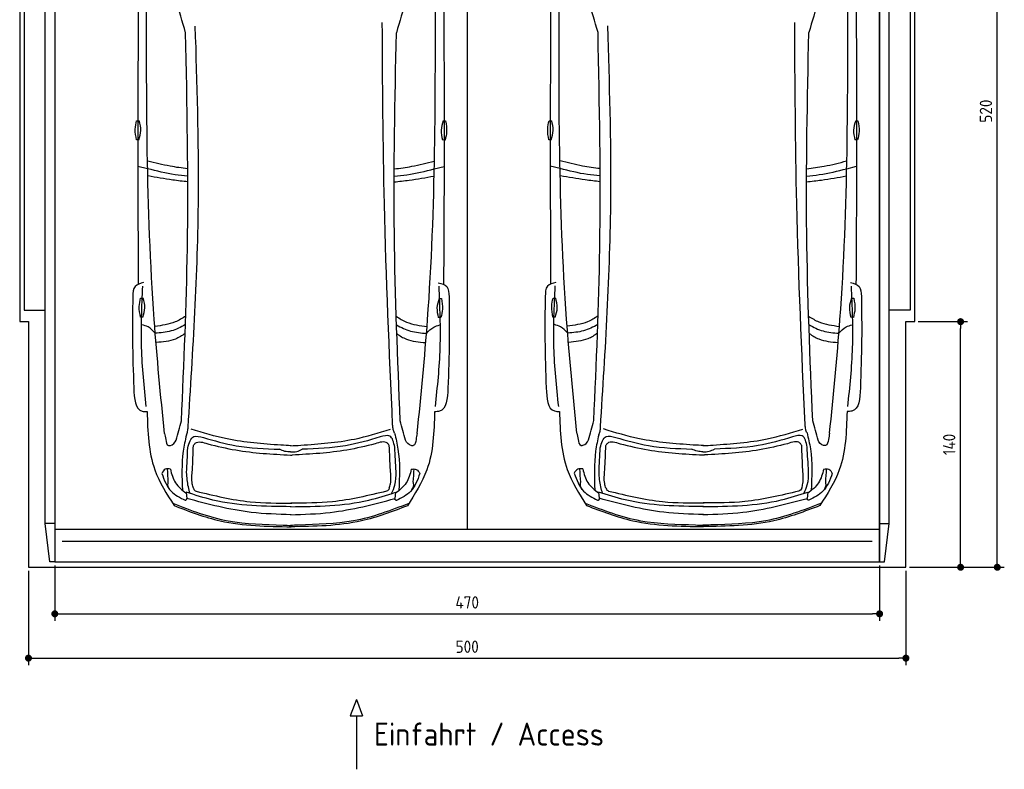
# Model space of a CAD drawing. Header units: millimetres. Extents: x -20 to 5611, y -1152 to 5573.
# Tile 1 of 4: x 0 to 5611, y -1152 to 3121. Entities that reach past the tile are written whole.
import ezdxf

# ---------------------------------------------------------------- set-up
doc = ezdxf.new("R2010")
doc.units = ezdxf.units.MM
for name, color, linetype in [('4', 3, 'Continuous'), ('5', 3, 'Continuous'), ('Car', 10, 'Continuous')]:
    doc.layers.add(name, color=color, linetype=linetype)
doc.styles.get("Standard").update_dxf_attribs({"font": 'ISOCP.SHX'})
doc.dimstyles.new('GEN-ISO', dxfattribs={"dimscale": 20, "dimtxt": 3.5, "dimasz": 2, "dimexe": 2, "dimexo": 1, "dimgap": 1.5, "dimtad": 1, "dimdec": 1, "dimdsep": 46, "dimtxsty": 'STANDARD', "dimblk": 'PUNKT', "dimcen": 2, "dimclrd": 256, "dimclre": 256, "dimclrt": 2, "dimadec": 0, "dimazin": 0, "dimtp": 0.1, "dimtm": 0.1, "dimtfac": 0.71, "dimtdec": 1, "dimtmove": 2, "dimatfit": 3, "dimldrblk": 'PUNKT', "dimfxl": 1, "dimtolj": 1, "dimarcsym": 0})

# ---------------------------------------------------------------- blocks, each defined once
blk = doc.blocks.new('PUNKT')
at = {"layer": '4', "color": 0, "linetype": 'ByBlock'}
blk.add_line((-0.5, 0), (-1, 0), dxfattribs=at)
at = {"layer": '4', "color": 0, "linetype": 'ByBlock', "const_width": 0.5}
blk.add_lwpolyline([(-0.25, 0, 1), (0.25, 0, 1)], format="xyb", close=True, dxfattribs=at)
blk = doc.blocks.new('*D7')
at = {"layer": '5', "lineweight": -2}
for p, q in [((50, -20), (50, -558)), ((5050, -20), (5050, -558)), ((90, -518), (5010, -518))]:
    blk.add_line(p, q, dxfattribs=at)
at = {"layer": 'DEFPOINTS', "color": 0}
for p in [(50, 0), (5050, 0), (5050, -518)]:
    blk.add_point(p, dxfattribs=at)
at = {"layer": '5', "lineweight": -2, "xscale": 40, "yscale": 40, "zscale": 40, "rotation": 180}
blk.add_blockref('PUNKT', (50, -518), dxfattribs=at)
at = {"layer": '5', "lineweight": -2, "xscale": 40, "yscale": 40, "zscale": 40}
blk.add_blockref('PUNKT', (5050, -518), dxfattribs=at)
at = {"layer": '5', "color": 2, "insert": (2550, -453), "char_height": 70, "attachment_point": 5}
blk.add_mtext('500', dxfattribs=at)
blk = doc.blocks.new('*D8')
at = {"layer": '5', "lineweight": -2}
for p, q in [((200, 10), (200, -305.5)), ((4900, 10), (4900, -305.5)), ((240, -265.5), (4860, -265.5))]:
    blk.add_line(p, q, dxfattribs=at)
at = {"layer": 'DEFPOINTS', "color": 0}
for p in [(200, 30), (4900, 30), (4900, -265.5)]:
    blk.add_point(p, dxfattribs=at)
at = {"layer": '5', "lineweight": -2, "xscale": 40, "yscale": 40, "zscale": 40, "rotation": 180}
blk.add_blockref('PUNKT', (200, -265.5), dxfattribs=at)
at = {"layer": '5', "lineweight": -2, "xscale": 40, "yscale": 40, "zscale": 40}
blk.add_blockref('PUNKT', (4900, -265.5), dxfattribs=at)
at = {"layer": '5', "color": 2, "insert": (2550, -200.5), "char_height": 70, "attachment_point": 5}
blk.add_mtext('470', dxfattribs=at)
blk = doc.blocks.new('*D3')
at = {"layer": '5', "lineweight": -2}
for p, q in [((5120, 5200), (5610.6, 5200)), ((5570.6, 40), (5570.6, 5160)), ((5070, 0), (5610.6, 0))]:
    blk.add_line(p, q, dxfattribs=at)
at = {"layer": 'DEFPOINTS', "color": 0}
for p in [(5100, 5200), (5570.6, 5200), (5050, 0)]:
    blk.add_point(p, dxfattribs=at)
at = {"layer": '5', "lineweight": -2, "xscale": 40, "yscale": 40, "zscale": 40}
for p, rotation in [((5570.6, 5200), 90), ((5570.6, 0), 270)]:
    blk.add_blockref('PUNKT', p, dxfattribs=dict(at, rotation=rotation))
at = {"layer": '5', "color": 2, "insert": (5505.6, 2600), "char_height": 70, "attachment_point": 5, "rotation": 90}
blk.add_mtext('\\A1;520', dxfattribs=at)
blk = doc.blocks.new('*D5')
at = {"layer": '5', "lineweight": -2}
for p, q in [((5120, 1400), (5401.5, 1400)), ((5361.5, 40), (5361.5, 1360)), ((5070, 0), (5401.5, 0))]:
    blk.add_line(p, q, dxfattribs=at)
at = {"layer": 'DEFPOINTS', "color": 0}
for p in [(5100, 1400), (5361.5, 1400), (5050, 0)]:
    blk.add_point(p, dxfattribs=at)
at = {"layer": '5', "lineweight": -2, "xscale": 40, "yscale": 40, "zscale": 40}
for p, rotation in [((5361.5, 1400), 90), ((5361.5, 0), 270)]:
    blk.add_blockref('PUNKT', p, dxfattribs=dict(at, rotation=rotation))
at = {"layer": '5', "color": 2, "insert": (5296.5, 700), "char_height": 70, "attachment_point": 5, "rotation": 90}
blk.add_mtext('\\A1;140', dxfattribs=at)

msp = doc.modelspace()

# ---------------------------------------------------------------- linework, layer by layer
for p, q in [((2550, 5063.5), (2550, 218)), ((172.5, 30), (145, 250)), ((200, 250), (145, 250)), ((4900, 250), (4955, 250)), ((4927.5, 30), (4955, 250)), ((200, 218), (4900, 218)), ((1918.28, -754.39), (1883.77, -847.09)), ((1918.28, -754.39), (1952.78, -847.09)), ((1883.77, -847.09), (1952.78, -847.09)), ((1918.28, -847.09), (1918.28, -1151.72))]:
    msp.add_line(p, q)
msp.add_lwpolyline([(5100, 3300), (5050, 3300), (5050, 5200), (50, 5200), (50, 3300), (0, 3300), (0, 1400), (50, 1400), (50, 0), (5050, 0), (5050, 1400), (5100, 1400)], close=True)
for points in [[(145, 250), (145, 5110)], [(145, 5110), (200, 5110), (200, 30), (172.5, 30)], [(200, 30), (4900, 30), (4900, 5110)], [(200, 5110), (200, 30)], [(4955, 5110), (4900, 5110), (4900, 30), (4927.5, 30)], [(4955, 250), (4955, 5110)], [(145, 3265), (25, 3265), (25, 1465), (145, 1465)], [(4955, 3265), (5075, 3265), (5075, 1465), (4955, 1465)], [(4857.98, 146.19), (3750, 146.19), (242.02, 146.19)]]:
    msp.add_lwpolyline(points)
at = {"layer": 'Car'}
for p, q in [((729.01, 2271.24), (673.23, 2285.22)), ((2362.47, 2270.54), (2418.26, 2284.48)), ((3079.02, 2272.09), (3023.24, 2286.08)), ((4712.48, 2271.4), (4768.27, 2285.34)), ((948.86, 428.01), (952.02, 392.29)), ((2141.06, 427.5), (2137.86, 391.78)), ((3298.87, 428.86), (3302.03, 393.14)), ((4491.06, 428.36), (4487.87, 392.64))]:
    msp.add_line(p, q, dxfattribs=at)
for points in [[(666.39, 2544.61), (681.37, 2544.61)], [(2413.92, 2544.15), (2426.86, 2543.91)], [(3016.4, 2545.47), (3031.38, 2545.47)], [(4763.93, 2545), (4776.86, 2544.76)], [(678.75, 2436.05), (665.81, 2436.05)], [(2424.22, 2435.38), (2409.25, 2435.66)], [(3028.76, 2436.91), (3015.82, 2436.91)], [(4774.23, 2436.23), (4759.25, 2436.51)], [(689.3, 1533.67), (704.28, 1533.67)], [(2390.13, 1532.48), (2403.07, 1532.24)], [(3039.31, 1534.53), (3054.29, 1534.53)], [(4740.14, 1533.34), (4753.08, 1533.09)], [(701.66, 1425.11), (688.72, 1425.11)], [(2400.44, 1423.71), (2385.46, 1423.99)], [(3051.66, 1425.97), (3038.73, 1425.97)], [(4750.44, 1424.56), (4735.47, 1424.85)]]:
    msp.add_lwpolyline(points, dxfattribs=at)
for centre, start, end in [((-5013.23, 1344.63), 15.945352, 19.596216), ((8103.92, 1339.07), 160.355167, 164.006031), ((-2663.22, 1345.49), 15.945352, 19.596216), ((10453.93, 1339.92), 160.355167, 164.006031)]:
    msp.add_arc(centre, 6197.21, start, end, dxfattribs=at)
for points, knots in [([(824.99, 763.26), (803.67, 979.54), (719.68, 1831.65), (722.16, 2688.6), (724.01, 3328.04)], [0, 0, 0, 0, 651.7606985, 2567.8765597, 2567.8765597, 2567.8765597, 2567.8765597]), ([(2265.21, 762.65), (2286.71, 978.91), (2371.43, 1830.94), (2369.67, 2687.9), (2368.37, 3327.35)], [0, 0, 0, 0, 651.7606985, 2567.8765597, 2567.8765597, 2567.8765597, 2567.8765597]), ([(3175, 764.12), (3153.68, 980.39), (3069.69, 1832.5), (3072.17, 2689.45), (3074.02, 3328.9)], [0, 0, 0, 0, 651.7606985, 2567.8765597, 2567.8765597, 2567.8765597, 2567.8765597]), ([(4615.22, 763.51), (4636.72, 979.76), (4721.43, 1831.8), (4719.68, 2688.75), (4718.37, 3328.2)], [0, 0, 0, 0, 651.7606985, 2567.8765597, 2567.8765597, 2567.8765597, 2567.8765597]), ([(676.17, 3308.73), (674.36, 2964.01), (672.03, 2396.41), (674.33, 1828.83), (675.55, 1613.04)], [30.2317921, 30.2317921, 30.2317921, 30.2317921, 135.7738464, 200.5104278, 200.5104278, 200.5104278, 200.5104278]), ([(2416.19, 3308.72), (2417.72, 2959.03), (2419.55, 2393.55), (2416.77, 1828.09), (2415.37, 1612.3)], [30.8675023, 30.8675023, 30.8675023, 30.8675023, 135.7738464, 200.5104278, 200.5104278, 200.5104278, 200.5104278]), ([(3026.18, 3309.59), (3024.37, 2964.86), (3022.04, 2397.27), (3024.34, 1829.68), (3025.56, 1613.89)], [30.2317921, 30.2317921, 30.2317921, 30.2317921, 135.7738464, 200.5104278, 200.5104278, 200.5104278, 200.5104278]), ([(4766.2, 3309.57), (4767.73, 2959.88), (4769.56, 2394.41), (4766.78, 1828.94), (4765.38, 1613.16)], [30.8675023, 30.8675023, 30.8675023, 30.8675023, 135.7738464, 200.5104278, 200.5104278, 200.5104278, 200.5104278]), ([(2125.21, 810.88), (2106.6, 1230.5), (2072.69, 1994.84), (2068.12, 2759.9), (2066.05, 3104.95)], [0, 0, 0, 0, 1259.9414447, 2295.0149605, 2295.0149605, 2295.0149605, 2295.0149605]), ([(4475.22, 811.74), (4456.61, 1231.35), (4422.7, 1995.7), (4418.12, 2760.76), (4416.06, 3105.81)], [0, 0, 0, 0, 1259.9414447, 2295.0149605, 2295.0149605, 2295.0149605, 2295.0149605]), ([(921.57, 835.02), (936.03, 1162.26), (968.6, 1899.3), (953.78, 2636.97), (945.53, 3047.13)], [0, 0, 0, 0, 982.4163999, 2212.7413199, 2212.7413199, 2212.7413199, 2212.7413199]), ([(959.63, 799.11), (987.29, 1236.01), (1035.49, 1997.32), (1011.16, 2759.6), (1000.8, 3084.42)], [0, 0, 0, 0, 1312.3473022, 2286.8098626, 2286.8098626, 2286.8098626, 2286.8098626]), ([(2168.69, 834.49), (2153.91, 1189.49), (2123.21, 1926.62), (2138.62, 2664.24), (2146.6, 3046.62)], [0, 0, 0, 0, 1065.6485601, 2212.7195413, 2212.7195413, 2212.7195413, 2212.7195413]), ([(3271.58, 835.88), (3286.04, 1163.11), (3318.61, 1900.16), (3303.79, 2637.83), (3295.54, 3047.99)], [0, 0, 0, 0, 982.4163999, 2212.7413199, 2212.7413199, 2212.7413199, 2212.7413199]), ([(3309.64, 799.96), (3337.3, 1236.86), (3385.5, 1998.17), (3361.17, 2760.45), (3350.81, 3085.28)], [0, 0, 0, 0, 1312.3473022, 2286.8098626, 2286.8098626, 2286.8098626, 2286.8098626]), ([(4518.7, 835.35), (4503.92, 1190.35), (4473.22, 1927.48), (4488.63, 2665.1), (4496.61, 3047.48)], [0, 0, 0, 0, 1065.6485601, 2212.7195413, 2212.7195413, 2212.7195413, 2212.7195413]), ([(665.81, 2436.05), (661.78, 2456.52), (654.61, 2492.87), (662.81, 2528.88), (666.39, 2544.61)], [0, 0, 0, 0, 61.7022745, 109.6273698, 109.6273698, 109.6273698, 109.6273698]), ([(678.75, 2436.05), (684.17, 2453.71), (695.18, 2489.62), (686.02, 2526.08), (681.37, 2544.61)], [0, 0, 0, 0, 54.314538, 110.4477452, 110.4477452, 110.4477452, 110.4477452]), ([(2413.92, 2544.15), (2408.17, 2526.6), (2396.49, 2490.9), (2404.95, 2454.27), (2409.25, 2435.66)], [0, 0, 0, 0, 54.314538, 110.4477452, 110.4477452, 110.4477452, 110.4477452]), ([(2426.86, 2543.91), (2430.5, 2523.37), (2436.99, 2486.88), (2428.11, 2451.04), (2424.22, 2435.38)], [0, 0, 0, 0, 61.7022745, 109.6273698, 109.6273698, 109.6273698, 109.6273698]), ([(3015.82, 2436.91), (3011.79, 2457.37), (3004.62, 2493.73), (3012.82, 2529.73), (3016.4, 2545.47)], [0, 0, 0, 0, 61.7022745, 109.6273698, 109.6273698, 109.6273698, 109.6273698]), ([(3028.76, 2436.91), (3034.17, 2454.57), (3045.18, 2490.48), (3036.03, 2526.94), (3031.38, 2545.47)], [0, 0, 0, 0, 54.314538, 110.4477452, 110.4477452, 110.4477452, 110.4477452]), ([(4763.93, 2545), (4758.18, 2527.45), (4746.5, 2491.75), (4754.95, 2455.13), (4759.25, 2436.51)], [0, 0, 0, 0, 54.314538, 110.4477452, 110.4477452, 110.4477452, 110.4477452]), ([(4776.86, 2544.76), (4780.51, 2524.22), (4786.99, 2487.74), (4778.11, 2451.9), (4774.23, 2436.23)], [0, 0, 0, 0, 61.7022745, 109.6273698, 109.6273698, 109.6273698, 109.6273698]), ([(957.25, 2271.26), (923.96, 2275.16), (846.7, 2285.74), (771.09, 2305.27), (730.21, 2315.3)], [6.4329915, 6.4329915, 6.4329915, 6.4329915, 16.5424251, 29.8301072, 29.8301072, 29.8301072, 29.8301072]), ([(2134.45, 2270.78), (2167.66, 2274.65), (2244.85, 2285.16), (2320.41, 2304.61), (2361.33, 2315.15)], [6.4540006, 6.4540006, 6.4540006, 6.4540006, 16.5424251, 29.8301072, 29.8301072, 29.8301072, 29.8301072]), ([(3307.26, 2272.11), (3273.97, 2276.01), (3196.71, 2286.59), (3121.1, 2306.13), (3080.22, 2316.15)], [6.4329915, 6.4329915, 6.4329915, 6.4329915, 16.5424251, 29.8301072, 29.8301072, 29.8301072, 29.8301072]), ([(4484.45, 2271.64), (4517.67, 2275.5), (4594.86, 2286.02), (4670.42, 2305.47), (4711.34, 2316)], [6.4540006, 6.4540006, 6.4540006, 6.4540006, 16.5424251, 29.8301072, 29.8301072, 29.8301072, 29.8301072]), ([(957.67, 2229.82), (933.35, 2231.78), (856.23, 2239.65), (780.76, 2258.38), (729.01, 2271.24)], [6.5564591, 6.5564591, 6.5564591, 6.5564591, 13.8699149, 29.8274463, 29.8274463, 29.8274463, 29.8274463]), ([(2134.01, 2229.34), (2158.25, 2231.28), (2235.3, 2239.08), (2310.71, 2257.74), (2362.47, 2270.54)], [6.5803524, 6.5803524, 6.5803524, 6.5803524, 13.8699149, 29.8274463, 29.8274463, 29.8274463, 29.8274463]), ([(3307.68, 2230.67), (3283.36, 2232.63), (3206.24, 2240.5), (3130.77, 2259.24), (3079.02, 2272.09)], [6.5564591, 6.5564591, 6.5564591, 6.5564591, 13.8699149, 29.8274463, 29.8274463, 29.8274463, 29.8274463]), ([(4484.02, 2230.19), (4508.26, 2232.13), (4585.3, 2239.93), (4660.71, 2258.59), (4712.48, 2271.4)], [6.5803524, 6.5803524, 6.5803524, 6.5803524, 13.8699149, 29.8274463, 29.8274463, 29.8274463, 29.8274463]), ([(957.67, 2196.98), (929.28, 2199.87), (852.93, 2208.48), (777.29, 2222.16), (731.62, 2230.42)], [6.6327441, 6.6327441, 6.6327441, 6.6327441, 15.2289071, 29.6828472, 29.6828472, 29.6828472, 29.6828472]), ([(2134.01, 2196.51), (2162.32, 2199.37), (2238.58, 2207.9), (2314.15, 2221.51), (2359.82, 2229.73)], [6.6592474, 6.6592474, 6.6592474, 6.6592474, 15.2289071, 29.6828472, 29.6828472, 29.6828472, 29.6828472]), ([(3307.68, 2197.84), (3279.28, 2200.73), (3202.94, 2209.33), (3127.3, 2223.01), (3081.63, 2231.27)], [6.6327441, 6.6327441, 6.6327441, 6.6327441, 15.2289071, 29.6828472, 29.6828472, 29.6828472, 29.6828472]), ([(4484.02, 2197.37), (4512.33, 2200.22), (4588.59, 2208.76), (4664.16, 2222.36), (4709.83, 2230.58)], [6.6592474, 6.6592474, 6.6592474, 6.6592474, 15.2289071, 29.6828472, 29.6828472, 29.6828472, 29.6828472]), ([(705.98, 1622.64), (687.03, 1617.69), (646.87, 1607.19), (645.29, 1565.14), (644.45, 1542.93)], [0, 0, 0, 0, 52.9773642, 112.3150444, 112.3150444, 112.3150444, 112.3150444]), ([(721.36, 916.3), (709.61, 1028.07), (685.6, 1256.33), (696.07, 1485.63), (701.41, 1602.65)], [0, 0, 0, 0, 336.6348432, 687.5082416, 687.5082416, 687.5082416, 687.5082416]), ([(2368.97, 915.6), (2380.82, 1027.36), (2405.02, 1255.6), (2394.75, 1484.91), (2389.51, 1601.94)], [0, 0, 0, 0, 336.6348432, 687.5082416, 687.5082416, 687.5082416, 687.5082416]), ([(2384.95, 1621.93), (2403.89, 1616.96), (2444.04, 1606.43), (2445.59, 1564.38), (2446.41, 1542.17)], [0, 0, 0, 0, 52.9773642, 112.3150444, 112.3150444, 112.3150444, 112.3150444]), ([(3055.99, 1623.5), (3037.04, 1618.54), (2996.88, 1608.04), (2995.29, 1566), (2994.46, 1543.79)], [0, 0, 0, 0, 52.9773642, 112.3150444, 112.3150444, 112.3150444, 112.3150444]), ([(3071.37, 917.16), (3059.62, 1028.92), (3035.61, 1257.18), (3046.07, 1486.48), (3051.41, 1603.51)], [0, 0, 0, 0, 336.6348432, 687.5082416, 687.5082416, 687.5082416, 687.5082416]), ([(4718.98, 916.46), (4730.82, 1028.21), (4755.02, 1256.45), (4744.75, 1485.76), (4739.51, 1602.79)], [0, 0, 0, 0, 336.6348432, 687.5082416, 687.5082416, 687.5082416, 687.5082416]), ([(4734.96, 1622.78), (4753.9, 1617.81), (4794.05, 1607.28), (4795.6, 1565.24), (4796.42, 1543.02)], [0, 0, 0, 0, 52.9773642, 112.3150444, 112.3150444, 112.3150444, 112.3150444]), ([(644.45, 1542.93), (643.32, 1460.24), (640.94, 1286.71), (646.87, 1113.26), (649.97, 1022.46)], [0, 0, 0, 0, 248.0557509, 520.5632768, 520.5632768, 520.5632768, 520.5632768]), ([(688.72, 1425.11), (684.68, 1445.57), (677.51, 1481.93), (685.72, 1517.93), (689.3, 1533.67)], [0, 0, 0, 0, 61.7022745, 109.6273698, 109.6273698, 109.6273698, 109.6273698]), ([(701.66, 1425.11), (707.07, 1442.77), (718.08, 1478.68), (708.93, 1515.14), (704.28, 1533.67)], [0, 0, 0, 0, 54.314538, 110.4477452, 110.4477452, 110.4477452, 110.4477452]), ([(2390.13, 1532.48), (2384.39, 1514.93), (2372.7, 1479.23), (2381.16, 1442.61), (2385.46, 1423.99)], [0, 0, 0, 0, 54.314538, 110.4477452, 110.4477452, 110.4477452, 110.4477452]), ([(2403.07, 1532.24), (2406.72, 1511.7), (2413.2, 1475.22), (2404.32, 1439.38), (2400.44, 1423.71)], [0, 0, 0, 0, 61.7022745, 109.6273698, 109.6273698, 109.6273698, 109.6273698]), ([(2446.41, 1542.17), (2447.47, 1459.48), (2449.7, 1285.94), (2443.63, 1112.5), (2440.45, 1021.7)], [0, 0, 0, 0, 248.0557509, 520.5632768, 520.5632768, 520.5632768, 520.5632768]), ([(2994.46, 1543.79), (2993.33, 1461.1), (2990.95, 1287.57), (2996.88, 1114.12), (2999.98, 1023.32)], [0, 0, 0, 0, 248.0557509, 520.5632768, 520.5632768, 520.5632768, 520.5632768]), ([(3038.73, 1425.97), (3034.69, 1446.43), (3027.52, 1482.79), (3035.72, 1518.79), (3039.31, 1534.53)], [0, 0, 0, 0, 61.7022745, 109.6273698, 109.6273698, 109.6273698, 109.6273698]), ([(3051.66, 1425.97), (3057.08, 1443.63), (3068.09, 1479.54), (3058.94, 1516), (3054.29, 1534.53)], [0, 0, 0, 0, 54.314538, 110.4477452, 110.4477452, 110.4477452, 110.4477452]), ([(4740.14, 1533.34), (4734.39, 1515.78), (4722.71, 1480.09), (4731.17, 1443.46), (4735.47, 1424.85)], [0, 0, 0, 0, 54.314538, 110.4477452, 110.4477452, 110.4477452, 110.4477452]), ([(4753.08, 1533.09), (4756.72, 1512.56), (4763.21, 1476.07), (4754.33, 1440.23), (4750.44, 1424.56)], [0, 0, 0, 0, 61.7022745, 109.6273698, 109.6273698, 109.6273698, 109.6273698]), ([(4796.42, 1543.02), (4797.48, 1460.33), (4799.71, 1286.8), (4793.64, 1113.36), (4790.46, 1022.56)], [0, 0, 0, 0, 248.0557509, 520.5632768, 520.5632768, 520.5632768, 520.5632768]), ([(945.83, 1431.45), (926.85, 1418.4), (873.1, 1386.97), (809.76, 1378.12), (770.03, 1372.56)], [7.4489286, 7.4489286, 7.4489286, 7.4489286, 14.3334492, 26.2908128, 26.2908128, 26.2908128, 26.2908128]), ([(2145.75, 1430.38), (2164.46, 1417.54), (2217.96, 1386.35), (2280.96, 1377.49), (2320.68, 1371.91)], [7.5476492, 7.5476492, 7.5476492, 7.5476492, 14.3334492, 26.2908128, 26.2908128, 26.2908128, 26.2908128]), ([(3295.84, 1432.3), (3276.86, 1419.25), (3223.11, 1387.83), (3159.77, 1378.97), (3120.04, 1373.42)], [7.4489286, 7.4489286, 7.4489286, 7.4489286, 14.3334492, 26.2908128, 26.2908128, 26.2908128, 26.2908128]), ([(4495.76, 1431.23), (4514.47, 1418.4), (4567.97, 1387.21), (4630.97, 1378.35), (4670.69, 1372.76)], [7.5476492, 7.5476492, 7.5476492, 7.5476492, 14.3334492, 26.2908128, 26.2908128, 26.2908128, 26.2908128]), ([(772.57, 1333.57), (759.93, 1347.41), (738.79, 1370.54), (708.91, 1378.88), (696.9, 1382.23)], [0, 0, 0, 0, 54.7652891, 91.527008, 91.527008, 91.527008, 91.527008]), ([(944.16, 1383.12), (918.16, 1367.91), (864.16, 1341.54), (803.32, 1336.25), (772.57, 1333.57)], [6.4830652, 6.4830652, 6.4830652, 6.4830652, 15.4380648, 24.5854757, 24.5854757, 24.5854757, 24.5854757]), ([(2147.34, 1382.16), (2173.09, 1367.12), (2226.83, 1340.94), (2287.37, 1335.62), (2318.11, 1332.91)], [6.572602, 6.572602, 6.572602, 6.572602, 15.4380648, 24.5854757, 24.5854757, 24.5854757, 24.5854757]), ([(2318.11, 1332.91), (2330.77, 1346.74), (2351.95, 1369.88), (2381.87, 1378.19), (2393.9, 1381.53)], [0, 0, 0, 0, 54.7652891, 91.6139456, 91.6139456, 91.6139456, 91.6139456]), ([(3122.58, 1334.43), (3109.93, 1348.27), (3088.8, 1371.4), (3058.91, 1379.73), (3046.91, 1383.08)], [0, 0, 0, 0, 54.7652891, 91.527008, 91.527008, 91.527008, 91.527008]), ([(3294.17, 1383.98), (3268.17, 1368.77), (3214.17, 1342.4), (3153.33, 1337.1), (3122.58, 1334.43)], [6.4830652, 6.4830652, 6.4830652, 6.4830652, 15.4380648, 24.5854757, 24.5854757, 24.5854757, 24.5854757]), ([(4497.35, 1383.01), (4523.1, 1367.97), (4576.84, 1341.79), (4637.38, 1336.47), (4668.12, 1333.77)], [6.572602, 6.572602, 6.572602, 6.572602, 15.4380648, 24.5854757, 24.5854757, 24.5854757, 24.5854757]), ([(4668.12, 1333.77), (4680.78, 1347.6), (4701.96, 1370.73), (4731.88, 1379.04), (4743.91, 1382.38)], [0, 0, 0, 0, 54.7652891, 91.6139456, 91.6139456, 91.6139456, 91.6139456]), ([(942.36, 1333.08), (925, 1320.11), (875.44, 1289.38), (815.1, 1284.25), (778.28, 1281.11)], [6.8005863, 6.8005863, 6.8005863, 6.8005863, 13.2652487, 24.5027164, 24.5027164, 24.5027164, 24.5027164]), ([(2149.06, 1332.01), (2166.19, 1319.26), (2215.52, 1288.79), (2275.54, 1283.63), (2312.36, 1280.46)], [6.8925435, 6.8925435, 6.8925435, 6.8925435, 13.2652487, 24.5027164, 24.5027164, 24.5027164, 24.5027164]), ([(3292.37, 1333.93), (3275.01, 1320.96), (3225.45, 1290.24), (3165.11, 1285.1), (3128.29, 1281.97)], [6.8005863, 6.8005863, 6.8005863, 6.8005863, 13.2652487, 24.5027164, 24.5027164, 24.5027164, 24.5027164]), ([(4499.07, 1332.87), (4516.2, 1320.12), (4565.53, 1289.64), (4625.55, 1284.48), (4662.37, 1281.32)], [6.8925435, 6.8925435, 6.8925435, 6.8925435, 13.2652487, 24.5027164, 24.5027164, 24.5027164, 24.5027164]), ([(649.97, 1022.46), (653.1, 961.75), (656.87, 888.81), (716.14, 887.55), (726.08, 887.34)], [0, 0, 0, 0, 140.8501313, 169.2357956, 169.2357956, 169.2357956, 169.2357956]), ([(2440.45, 1021.7), (2437.26, 961), (2433.44, 888.05), (2374.17, 886.85), (2364.22, 886.65)], [0, 0, 0, 0, 140.8501313, 169.2357956, 169.2357956, 169.2357956, 169.2357956]), ([(2999.98, 1023.32), (3003.11, 962.61), (3006.88, 889.66), (3066.15, 888.41), (3076.09, 888.2)], [0, 0, 0, 0, 140.8501313, 169.2357956, 169.2357956, 169.2357956, 169.2357956]), ([(4790.46, 1022.56), (4787.27, 961.85), (4783.44, 888.91), (4724.17, 887.7), (4714.23, 887.5)], [0, 0, 0, 0, 140.8501313, 169.2357956, 169.2357956, 169.2357956, 169.2357956]), ([(726.08, 887.34), (729.45, 773.15), (735.16, 579.63), (838.07, 417.56), (880.25, 351.12)], [0, 0, 0, 0, 334.5299302, 566.9211042, 566.9211042, 566.9211042, 566.9211042]), ([(2364.22, 886.65), (2360.76, 772.46), (2354.88, 578.94), (2251.84, 416.96), (2209.59, 350.56)], [0, 0, 0, 0, 334.5299302, 566.9211042, 566.9211042, 566.9211042, 566.9211042]), ([(3076.09, 888.2), (3079.46, 774), (3085.17, 580.48), (3188.08, 418.41), (3230.26, 351.98)], [0, 0, 0, 0, 334.5299302, 566.9211042, 566.9211042, 566.9211042, 566.9211042]), ([(4714.23, 887.5), (4710.77, 773.31), (4704.89, 579.79), (4601.84, 417.81), (4559.6, 351.41)], [0, 0, 0, 0, 334.5299302, 566.9211042, 566.9211042, 566.9211042, 566.9211042]), ([(949.62, 754.2), (952.53, 760.89), (958.74, 775.2), (959.32, 790.81), (959.63, 799.11)], [0, 0, 0, 0, 21.7116078, 46.3741342, 46.3741342, 46.3741342, 46.3741342]), ([(1488.01, 695.85), (1385.01, 703.15), (1211.21, 715.47), (1044.93, 766.58), (977.19, 787.4)], [0, 0, 0, 0, 308.4084916, 520.4149112, 520.4149112, 520.4149112, 520.4149112]), ([(1602.13, 695.8), (1705.13, 703.02), (1878.95, 715.19), (2045.27, 766.16), (2113.03, 786.92)], [0, 0, 0, 0, 308.4084916, 520.4149112, 520.4149112, 520.4149112, 520.4149112]), ([(2136.51, 764.72), (2133.6, 771.42), (2127.39, 785.72), (2126.8, 801.33), (2126.49, 809.63)], [0, 0, 0, 0, 21.7116078, 46.3741342, 46.3741342, 46.3741342, 46.3741342]), ([(3299.63, 755.05), (3302.54, 761.75), (3308.75, 776.05), (3309.33, 791.66), (3309.64, 799.96)], [0, 0, 0, 0, 21.7116078, 46.3741342, 46.3741342, 46.3741342, 46.3741342]), ([(3838.02, 696.71), (3735.02, 704.01), (3561.22, 716.32), (3394.94, 767.44), (3327.2, 788.26)], [0, 0, 0, 0, 308.4084916, 520.4149112, 520.4149112, 520.4149112, 520.4149112]), ([(3952.14, 696.66), (4055.14, 703.87), (4228.96, 716.04), (4395.28, 767.01), (4463.04, 787.78)], [0, 0, 0, 0, 308.4084916, 520.4149112, 520.4149112, 520.4149112, 520.4149112]), ([(4486.52, 765.57), (4483.61, 772.27), (4477.4, 786.58), (4476.81, 802.19), (4476.5, 810.49)], [0, 0, 0, 0, 21.7116078, 46.3741342, 46.3741342, 46.3741342, 46.3741342]), ([(824.99, 763.26), (827.3, 752.37), (832.07, 729.91), (836.69, 695.1), (850.57, 693.36), (851.64, 693.22)], [0, 0, 0, 0, 35.9193016, 74.0315567, 77.2045762, 77.2045762, 77.2045762, 77.2045762]), ([(949.62, 754.2), (942.93, 723.38), (920.46, 619.95), (924.47, 513.72), (927.28, 439.14)], [0, 0, 0, 0, 94.3661929, 316.7820175, 316.7820175, 316.7820175, 316.7820175]), ([(957.7, 680.09), (965.72, 708.42), (979.64, 757.65), (1026.61, 744.9), (1046.55, 739.48)], [0, 0, 0, 0, 73.3528982, 127.4419101, 127.4419101, 127.4419101, 127.4419101]), ([(1046.55, 739.48), (1108.25, 721.7), (1249.8, 680.89), (1397.22, 675.82), (1480.39, 672.95)], [0, 0, 0, 0, 191.9523943, 440.3789719, 440.3789719, 440.3789719, 440.3789719]), ([(2054.47, 742.59), (1989.19, 723.41), (1844.15, 680.79), (1692.91, 675.7), (1609.74, 672.9)], [0, 0, 0, 0, 203.3167496, 451.7433273, 451.7433273, 451.7433273, 451.7433273]), ([(2136.99, 683.89), (2131.28, 711.75), (2121.15, 761.17), (2074.72, 748.23), (2054.47, 742.59)], [0, 0, 0, 0, 69.9189569, 124.0079688, 124.0079688, 124.0079688, 124.0079688]), ([(2136.51, 764.72), (2143.68, 734.56), (2169.2, 627.21), (2164.02, 516.37), (2160.3, 436.68)], [0, 0, 0, 0, 92.7539019, 330.0762262, 330.0762262, 330.0762262, 330.0762262]), ([(2265.21, 762.65), (2262.89, 751.76), (2258.1, 729.3), (2253.45, 694.5), (2239.57, 692.77), (2238.5, 692.63)], [0, 0, 0, 0, 35.9193016, 74.0315567, 77.2045762, 77.2045762, 77.2045762, 77.2045762]), ([(3175, 764.12), (3177.31, 753.22), (3182.08, 730.76), (3186.7, 695.95), (3200.58, 694.21), (3201.65, 694.08)], [0, 0, 0, 0, 35.9193016, 74.0315567, 77.2045762, 77.2045762, 77.2045762, 77.2045762]), ([(3299.63, 755.05), (3292.93, 724.24), (3270.47, 620.8), (3274.48, 514.58), (3277.29, 440)], [0, 0, 0, 0, 94.3661929, 316.7820175, 316.7820175, 316.7820175, 316.7820175]), ([(3307.71, 680.94), (3315.72, 709.28), (3329.65, 758.5), (3376.62, 745.75), (3396.55, 740.34)], [0, 0, 0, 0, 73.3528982, 127.4419101, 127.4419101, 127.4419101, 127.4419101]), ([(3396.55, 740.34), (3458.25, 722.55), (3599.81, 681.75), (3747.23, 676.67), (3830.39, 673.81)], [0, 0, 0, 0, 191.9523943, 440.3789719, 440.3789719, 440.3789719, 440.3789719]), ([(4404.47, 743.44), (4339.2, 724.26), (4194.16, 681.65), (4042.92, 676.55), (3959.75, 673.75)], [0, 0, 0, 0, 203.3167496, 451.7433273, 451.7433273, 451.7433273, 451.7433273]), ([(4487, 684.75), (4481.29, 712.61), (4471.16, 762.03), (4424.73, 749.09), (4404.47, 743.44)], [0, 0, 0, 0, 69.9189569, 124.0079688, 124.0079688, 124.0079688, 124.0079688]), ([(4486.52, 765.57), (4493.69, 735.41), (4519.2, 628.07), (4514.03, 517.23), (4510.31, 437.53)], [0, 0, 0, 0, 92.7539019, 330.0762262, 330.0762262, 330.0762262, 330.0762262]), ([(4615.22, 763.51), (4612.9, 752.61), (4608.11, 730.16), (4603.46, 695.35), (4589.58, 693.62), (4588.51, 693.49)], [0, 0, 0, 0, 35.9193016, 74.0315567, 77.2045762, 77.2045762, 77.2045762, 77.2045762]), ([(851.64, 693.22), (854.09, 693.45), (871.14, 695.04), (886.81, 710.43), (890.82, 724.53)], [0, 0, 0, 0, 7.4004634, 51.3852849, 51.3852849, 51.3852849, 51.3852849]), ([(990.17, 694.08), (993.49, 698.83), (1010.84, 723.74), (1044.24, 712.28), (1071.27, 703)], [0, 0, 0, 0, 16.6701507, 87.364183, 87.364183, 87.364183, 87.364183]), ([(1071.27, 703), (1124.39, 690.35), (1279.45, 653.43), (1438.9, 645.04), (1543.73, 639.53)], [0, 0, 0, 0, 163.5558249, 477.487186, 477.487186, 477.487186, 477.487186]), ([(2024.93, 702.97), (1971.81, 690.32), (1816.75, 653.4), (1657.3, 645.01), (1552.47, 639.5)], [0, 0, 0, 0, 163.5558249, 477.487186, 477.487186, 477.487186, 477.487186]), ([(2106.02, 694.05), (2102.71, 698.8), (2085.36, 723.71), (2051.96, 712.24), (2024.93, 702.97)], [0, 0, 0, 0, 16.6701507, 87.364183, 87.364183, 87.364183, 87.364183]), ([(2238.5, 692.63), (2236.05, 692.87), (2219, 694.47), (2203.34, 709.87), (2199.34, 723.98)], [0, 0, 0, 0, 7.4004634, 51.3852849, 51.3852849, 51.3852849, 51.3852849]), ([(3201.65, 694.08), (3204.1, 694.31), (3221.15, 695.89), (3236.82, 711.29), (3240.83, 725.39)], [0, 0, 0, 0, 7.4004634, 51.3852849, 51.3852849, 51.3852849, 51.3852849]), ([(3340.18, 694.93), (3343.49, 699.69), (3360.85, 724.59), (3394.25, 713.13), (3421.28, 703.86)], [0, 0, 0, 0, 16.6701507, 87.364183, 87.364183, 87.364183, 87.364183]), ([(3421.28, 703.86), (3474.39, 691.21), (3629.45, 654.29), (3788.9, 645.9), (3893.74, 640.38)], [0, 0, 0, 0, 163.5558249, 477.487186, 477.487186, 477.487186, 477.487186]), ([(3893.06, 658.36), (3882.42, 658.6), (3860.41, 659.08), (3840.62, 668.79), (3830.39, 673.81)], [0, 0, 0, 0, 31.5287308, 65.2345566, 65.2345566, 65.2345566, 65.2345566]), ([(3893.06, 658.36), (3905.07, 658.42), (3928.48, 658.52), (3949.51, 668.76), (3959.75, 673.75)], [0, 0, 0, 0, 35.5209949, 69.2268207, 69.2268207, 69.2268207, 69.2268207]), ([(4374.93, 703.82), (4321.82, 691.18), (4166.76, 654.26), (4007.31, 645.87), (3902.48, 640.35)], [0, 0, 0, 0, 163.5558249, 477.487186, 477.487186, 477.487186, 477.487186]), ([(4456.03, 694.9), (4452.72, 699.65), (4435.37, 724.56), (4401.96, 713.1), (4374.93, 703.82)], [0, 0, 0, 0, 16.6701507, 87.364183, 87.364183, 87.364183, 87.364183]), ([(4588.51, 693.49), (4586.05, 693.72), (4569.01, 695.32), (4553.35, 710.73), (4549.35, 724.83)], [0, 0, 0, 0, 7.4004634, 51.3852849, 51.3852849, 51.3852849, 51.3852849]), ([(1543.05, 657.51), (1532.41, 657.74), (1510.4, 658.22), (1490.61, 667.94), (1480.39, 672.95)], [0, 0, 0, 0, 31.5287308, 65.2345566, 65.2345566, 65.2345566, 65.2345566]), ([(1543.05, 657.51), (1555.06, 657.56), (1578.47, 657.66), (1599.5, 667.91), (1609.74, 672.9)], [0, 0, 0, 0, 35.5209949, 69.2268207, 69.2268207, 69.2268207, 69.2268207]), ([(1543.73, 639.53), (1545.14, 639.44), (1548.07, 639.26), (1551, 639.41), (1552.52, 639.49)], [0, 0, 0, 0, 4.2354612, 8.799002, 8.799002, 8.799002, 8.799002]), ([(3893.74, 640.38), (3895.15, 640.3), (3898.08, 640.12), (3901.01, 640.27), (3902.53, 640.35)], [0, 0, 0, 0, 4.2354612, 8.799002, 8.799002, 8.799002, 8.799002]), ([(858.67, 559.33), (848.25, 560.77), (826.67, 563.74), (815.66, 544.76), (809.96, 534.94)], [0, 0, 0, 0, 28.7971578, 59.6786004, 59.6786004, 59.6786004, 59.6786004]), ([(2231.36, 558.75), (2241.77, 560.18), (2263.36, 563.13), (2274.36, 544.14), (2280.05, 534.31)], [0, 0, 0, 0, 28.7971578, 59.6786004, 59.6786004, 59.6786004, 59.6786004]), ([(3208.68, 560.19), (3198.26, 561.62), (3176.68, 564.6), (3165.66, 545.61), (3159.96, 535.79)], [0, 0, 0, 0, 28.7971578, 59.6786004, 59.6786004, 59.6786004, 59.6786004]), ([(4581.36, 559.61), (4591.78, 561.03), (4613.37, 563.99), (4624.37, 545), (4630.06, 535.17)], [0, 0, 0, 0, 28.7971578, 59.6786004, 59.6786004, 59.6786004, 59.6786004]), ([(809.69, 534.94), (823.58, 497.44), (848.95, 428.95), (913.63, 396.39), (942.9, 381.66)], [0, 0, 0, 0, 114.9227222, 209.8813192, 209.8813192, 209.8813192, 209.8813192]), ([(858.4, 559.33), (865.68, 531.71), (880.49, 475.54), (926.21, 439.6), (949.45, 421.34)], [0, 0, 0, 0, 83.3085317, 169.4021322, 169.4021322, 169.4021322, 169.4021322]), ([(970.94, 420.86), (967.33, 433.18), (955.88, 472.27), (953.15, 513.03), (951.27, 540.95)], [0, 0, 0, 0, 38.4485853, 121.967316, 121.967316, 121.967316, 121.967316]), ([(990.05, 450.1), (987.58, 458.64), (977.87, 492.19), (981.48, 527.36), (984.18, 553.58)], [0, 0, 0, 0, 26.5229591, 104.3043282, 104.3043282, 104.3043282, 104.3043282]), ([(2106.15, 450.07), (2108.62, 458.6), (2118.33, 492.16), (2114.72, 527.33), (2112.02, 553.55)], [0, 0, 0, 0, 26.5229591, 104.3043282, 104.3043282, 104.3043282, 104.3043282]), ([(2118.97, 420.37), (2126.34, 436.12), (2144.79, 475.59), (2144.94, 519.43), (2145.03, 545.77)], [0, 0, 0, 0, 51.6452018, 129.3985424, 129.3985424, 129.3985424, 129.3985424]), ([(2231.62, 558.75), (2224.32, 531.13), (2209.46, 474.98), (2163.71, 439.08), (2140.46, 420.83)], [0, 0, 0, 0, 83.3085317, 169.4021322, 169.4021322, 169.4021322, 169.4021322]), ([(2280.32, 534.31), (2266.39, 496.82), (2240.97, 428.36), (2176.26, 395.85), (2146.98, 381.15)], [0, 0, 0, 0, 114.9227222, 209.8813192, 209.8813192, 209.8813192, 209.8813192]), ([(3159.7, 535.79), (3173.59, 498.29), (3198.96, 429.8), (3263.64, 397.24), (3292.91, 382.51)], [0, 0, 0, 0, 114.9227222, 209.8813192, 209.8813192, 209.8813192, 209.8813192]), ([(3208.41, 560.19), (3215.69, 532.57), (3230.5, 476.4), (3276.22, 440.46), (3299.46, 422.19)], [0, 0, 0, 0, 83.3085317, 169.4021322, 169.4021322, 169.4021322, 169.4021322]), ([(3320.95, 421.71), (3317.34, 434.04), (3305.89, 473.13), (3303.16, 513.89), (3301.28, 541.8)], [0, 0, 0, 0, 38.4485853, 121.967316, 121.967316, 121.967316, 121.967316]), ([(3340.06, 450.96), (3337.59, 459.49), (3327.88, 493.05), (3331.49, 528.21), (3334.18, 554.44)], [0, 0, 0, 0, 26.5229591, 104.3043282, 104.3043282, 104.3043282, 104.3043282]), ([(4456.16, 450.93), (4458.63, 459.46), (4468.34, 493.01), (4464.72, 528.18), (4462.03, 554.41)], [0, 0, 0, 0, 26.5229591, 104.3043282, 104.3043282, 104.3043282, 104.3043282]), ([(4468.98, 421.22), (4476.34, 436.98), (4494.8, 476.44), (4494.95, 520.28), (4495.04, 546.62)], [0, 0, 0, 0, 51.6452018, 129.3985424, 129.3985424, 129.3985424, 129.3985424]), ([(4581.63, 559.61), (4574.33, 531.99), (4559.47, 475.83), (4513.72, 439.93), (4490.47, 421.69)], [0, 0, 0, 0, 83.3085317, 169.4021322, 169.4021322, 169.4021322, 169.4021322]), ([(4630.33, 535.17), (4616.4, 497.68), (4590.98, 429.21), (4526.26, 396.71), (4496.99, 382)], [0, 0, 0, 0, 114.9227222, 209.8813192, 209.8813192, 209.8813192, 209.8813192]), ([(854.47, 443.18), (848.39, 455.09), (841.3, 468.97), (847, 482.75), (846.93, 484.78)], [0, 0, 0, 0, 36.727695, 42.8141747, 42.8141747, 42.8141747, 42.8141747]), ([(990.05, 450.1), (991.79, 445.89), (994.91, 438.36), (1002.27, 435.07), (1005.51, 433.63)], [0, 0, 0, 0, 13.0792045, 23.3644838, 23.3644838, 23.3644838, 23.3644838]), ([(2106.15, 450.07), (2104.41, 445.83), (2101.21, 438.02), (2093.41, 434.96), (2089.84, 433.57)], [0, 0, 0, 0, 13.0792045, 24.1213189, 24.1213189, 24.1213189, 24.1213189]), ([(2235.46, 442.6), (2241.55, 454.5), (2248.65, 468.38), (2242.96, 482.16), (2243.03, 484.19)], [0, 0, 0, 0, 36.727695, 42.8141747, 42.8141747, 42.8141747, 42.8141747]), ([(3204.48, 444.04), (3198.4, 455.95), (3191.31, 469.83), (3197.01, 483.61), (3196.94, 485.64)], [0, 0, 0, 0, 36.727695, 42.8141747, 42.8141747, 42.8141747, 42.8141747]), ([(3340.06, 450.96), (3341.8, 446.74), (3344.92, 439.21), (3352.28, 435.93), (3355.52, 434.48)], [0, 0, 0, 0, 13.0792045, 23.3644838, 23.3644838, 23.3644838, 23.3644838]), ([(4456.16, 450.93), (4454.42, 446.69), (4451.22, 438.87), (4443.42, 435.82), (4439.85, 434.42)], [0, 0, 0, 0, 13.0792045, 24.1213189, 24.1213189, 24.1213189, 24.1213189]), ([(4585.47, 443.45), (4591.56, 455.36), (4598.65, 469.23), (4592.97, 483.02), (4593.04, 485.04)], [0, 0, 0, 0, 36.727695, 42.8141747, 42.8141747, 42.8141747, 42.8141747]), ([(1547.41, 345.3), (1396.55, 346.88), (1192.25, 349.02), (999.32, 411.63), (948.86, 428.01)], [0, 0, 0, 0, 447.9720977, 606.6542832, 606.6542832, 606.6542832, 606.6542832]), ([(1005.51, 433.63), (1107.74, 408.8), (1286.86, 365.29), (1470.94, 365.66), (1549.95, 365.82)], [0, 0, 0, 0, 314.1417423, 550.3890647, 550.3890647, 550.3890647, 550.3890647]), ([(1542.43, 345.3), (1693.3, 346.76), (1897.6, 348.72), (2090.58, 411.17), (2141.06, 427.5)], [0, 0, 0, 0, 447.9720977, 606.6542832, 606.6542832, 606.6542832, 606.6542832]), ([(2089.84, 433.57), (1987.61, 408.73), (1808.49, 365.23), (1624.41, 365.6), (1545.4, 365.76)], [0, 0, 0, 0, 314.1417423, 550.3890647, 550.3890647, 550.3890647, 550.3890647]), ([(3897.42, 346.16), (3746.56, 347.74), (3542.26, 349.88), (3349.33, 412.49), (3298.87, 428.86)], [0, 0, 0, 0, 447.9720977, 606.6542832, 606.6542832, 606.6542832, 606.6542832]), ([(3897.43, 300.18), (3821.28, 302.56), (3619.39, 308.88), (3423.71, 359.96), (3302.03, 393.14)], [0, 0, 0, 0, 22.79473, 60.4405335, 60.4405335, 60.4405335, 60.4405335]), ([(3355.52, 434.48), (3457.75, 409.65), (3636.87, 366.14), (3820.95, 366.52), (3899.96, 366.68)], [0, 0, 0, 0, 314.1417423, 550.3890647, 550.3890647, 550.3890647, 550.3890647]), ([(3892.44, 346.16), (4043.3, 347.61), (4247.61, 349.58), (4440.59, 412.02), (4491.06, 428.36)], [0, 0, 0, 0, 447.9720977, 606.6542832, 606.6542832, 606.6542832, 606.6542832]), ([(4439.85, 434.42), (4337.61, 409.59), (4158.5, 366.08), (3974.42, 366.46), (3895.41, 366.61)], [0, 0, 0, 0, 314.1417423, 550.3890647, 550.3890647, 550.3890647, 550.3890647]), ([(871.74, 364.55), (975.62, 324.51), (1178.07, 246.49), (1411.77, 244.8), (1531.88, 238.92), (1547.43, 238.16)], [0, 0, 0, 0, 331.1714641, 645.410319, 692.1255262, 692.1255262, 692.1255262, 692.1255262]), ([(880.25, 351.12), (966.92, 317.91), (1180.79, 235.96), (1410.69, 232.78), (1547.43, 230.88)], [0, 0, 0, 0, 276.566847, 682.5008625, 682.5008625, 682.5008625, 682.5008625]), ([(942.9, 381.66), (944.2, 381.8), (949.72, 382.4), (952.77, 387.53), (955.11, 391.44)], [0, 0, 0, 0, 3.8211786, 16.2467831, 16.2467831, 16.2467831, 16.2467831]), ([(1547.42, 299.32), (1471.27, 301.7), (1269.38, 308.02), (1073.7, 359.1), (952.02, 392.29)], [0, 0, 0, 0, 22.79473, 60.4405335, 60.4405335, 60.4405335, 60.4405335]), ([(2209.59, 350.56), (2122.9, 317.42), (1908.96, 235.65), (1679.06, 232.66), (1542.32, 230.88)], [0, 0, 0, 0, 276.566847, 682.5008625, 682.5008625, 682.5008625, 682.5008625]), ([(2218.12, 363.97), (2114.21, 324.03), (1911.69, 246.18), (1677.98, 244.69), (1557.87, 238.91), (1542.33, 238.16)], [0, 0, 0, 0, 331.1714641, 645.410319, 692.1255262, 692.1255262, 692.1255262, 692.1255262]), ([(1542.39, 299.32), (1618.53, 301.64), (1820.44, 307.79), (2016.15, 358.7), (2137.86, 391.78)], [0, 0, 0, 0, 22.79473, 60.4405335, 60.4405335, 60.4405335, 60.4405335]), ([(2146.98, 381.15), (2145.68, 381.29), (2140.15, 381.9), (2137.11, 387.02), (2134.78, 390.94)], [0, 0, 0, 0, 3.8211786, 16.2467831, 16.2467831, 16.2467831, 16.2467831]), ([(3221.75, 365.4), (3325.63, 325.37), (3528.08, 247.35), (3761.78, 245.66), (3881.89, 239.78), (3897.44, 239.01)], [0, 0, 0, 0, 331.1714641, 645.410319, 692.1255262, 692.1255262, 692.1255262, 692.1255262]), ([(3230.26, 351.98), (3316.93, 318.77), (3530.8, 236.82), (3760.7, 233.63), (3897.44, 231.74)], [0, 0, 0, 0, 276.566847, 682.5008625, 682.5008625, 682.5008625, 682.5008625]), ([(3292.91, 382.51), (3294.21, 382.66), (3299.73, 383.26), (3302.78, 388.38), (3305.12, 392.3)], [0, 0, 0, 0, 3.8211786, 16.2467831, 16.2467831, 16.2467831, 16.2467831]), ([(4568.13, 364.83), (4464.21, 324.88), (4261.69, 247.04), (4027.99, 245.55), (3907.88, 239.76), (3892.33, 239.02)], [0, 0, 0, 0, 331.1714641, 645.410319, 692.1255262, 692.1255262, 692.1255262, 692.1255262]), ([(4559.6, 351.41), (4472.91, 318.28), (4258.97, 236.51), (4029.07, 233.52), (3892.33, 231.74)], [0, 0, 0, 0, 276.566847, 682.5008625, 682.5008625, 682.5008625, 682.5008625]), ([(3892.4, 300.18), (3968.54, 302.5), (4170.44, 308.64), (4366.16, 359.56), (4487.87, 392.64)], [0, 0, 0, 0, 22.79473, 60.4405335, 60.4405335, 60.4405335, 60.4405335]), ([(4496.99, 382), (4495.69, 382.15), (4490.16, 382.75), (4487.11, 387.88), (4484.78, 391.8)], [0, 0, 0, 0, 3.8211786, 16.2467831, 16.2467831, 16.2467831, 16.2467831])]:
    msp.add_open_spline(points, degree=3, knots=knots, dxfattribs=at)
for points in [[(890.82, 724.53), (901.07, 761.36), (911.32, 798.19), (921.57, 835.02)], [(2199.34, 723.98), (2189.13, 760.82), (2178.91, 797.66), (2168.69, 834.49)], [(3240.83, 725.39), (3251.08, 762.22), (3261.33, 799.05), (3271.58, 835.88)], [(4549.35, 724.83), (4539.14, 761.67), (4528.92, 798.51), (4518.7, 835.35)], [(951.27, 540.95), (953.41, 587.33), (955.56, 633.71), (957.7, 680.09)], [(984.18, 553.58), (986.18, 600.42), (988.17, 647.25), (990.17, 694.08)], [(1547.35, 692.43), (1527.57, 693.57), (1507.79, 694.71), (1488.01, 695.85)], [(1542.78, 692.43), (1562.57, 693.55), (1582.35, 694.68), (1602.13, 695.8)], [(2112.02, 553.55), (2110.02, 600.38), (2108.02, 647.22), (2106.02, 694.05)], [(2145.03, 545.77), (2142.35, 591.81), (2139.67, 637.85), (2136.99, 683.89)], [(3301.28, 541.8), (3303.42, 588.18), (3305.57, 634.56), (3307.71, 680.94)], [(3334.18, 554.44), (3336.18, 601.27), (3338.18, 648.1), (3340.18, 694.93)], [(3897.36, 693.28), (3877.58, 694.42), (3857.8, 695.57), (3838.02, 696.71)], [(3892.79, 693.28), (3912.57, 694.41), (3932.36, 695.53), (3952.14, 696.66)], [(4462.03, 554.41), (4460.03, 601.24), (4458.03, 648.07), (4456.03, 694.9)], [(4495.04, 546.62), (4492.36, 592.66), (4489.68, 638.7), (4487, 684.75)], [(3196.94, 485.64), (3195.3, 510.99), (3193.66, 536.35), (3192.02, 561.71)], [(4593.04, 485.04), (4594.7, 510.4), (4596.36, 535.76), (4598.02, 561.11)], [(846.93, 484.78), (845.29, 510.14), (843.65, 535.5), (842.01, 560.85)], [(2243.03, 484.19), (2244.69, 509.54), (2246.35, 534.9), (2248.01, 560.26)]]:
    msp.add_open_spline(points, degree=3, dxfattribs=at)

# ---------------------------------------------------------------- texts
msp.add_text('Einfahrt / Access', height=131.25).set_placement((2018.69, -1016.67))

# ---------------------------------------------------------------- dimensions: what is measured, and where the dimension line sits
at = {"layer": '5'}
for base, p2, picture, middle in [((5570.6, 5200), (5100, 5200), '*D3', (5505.6, 2600)), ((5361.5, 1400), (5100, 1400), '*D5', (5296.5, 700))]:
    dim = msp.add_linear_dim(base=base, p1=(5050, 0), p2=p2, angle=270, dimstyle='GEN-ISO', override={"dimlfac": 0.1}, dxfattribs=at)
    dim.commit()
    dim.dimension.update_dxf_attribs({"geometry": picture, "text_midpoint": middle})
for base, p1, p2, picture, middle in [((5050, -517.99), (50, 0), (5050, 0), '*D7', (2550, -452.99)), ((4900, -265.52), (200, 30), (4900, 30), '*D8', (2550, -200.52))]:
    dim = msp.add_linear_dim(base=base, p1=p1, p2=p2, dimstyle='GEN-ISO', override={"dimlfac": 0.1, "dimtolj": 0}, dxfattribs=at)
    dim.commit()
    dim.dimension.update_dxf_attribs({"geometry": picture, "text_midpoint": middle})

doc.saveas('drawing.dxf')
